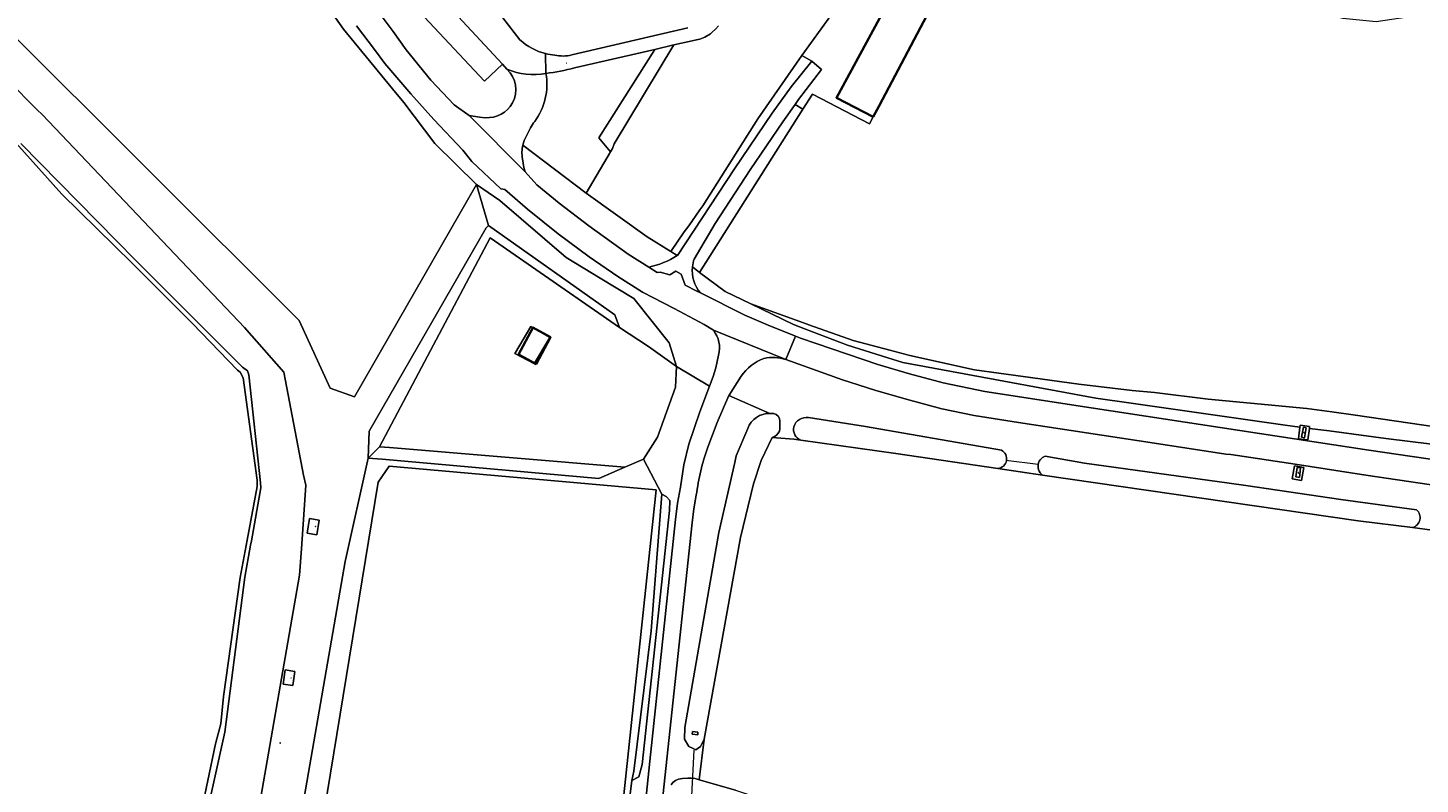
# Model space of a CAD drawing. Header units: metres. Extents: x 200176 to 205485, y 394066 to 399855.
# Tile 32 of 230: x 201794 to 202077, y 397288 to 397442. Entities that reach past the tile are written whole.
import ezdxf
from ezdxf.enums import TextEntityAlignment as Align

# ---------------------------------------------------------------- set-up
doc = ezdxf.new("R2010")
doc.units = ezdxf.units.M
doc.layers.get('0').update_dxf_attribs({"lineweight": 25})
for name, color, linetype, lineweight in [('B-WE-GR-BOS_LOOF-GV', 40, 'Continuous', 13), ('B-WE-GR-GRAS-GV', 60, 'Continuous', 13), ('B-WE-GR-HOUTWAL-GV', 40, 'Continuous', 13), ('B-WE-GW-TALUD_KRUIN-G', 90, 'Continuous', 18), ('B-WE-IE-MEUBILAIR_WEGMEUBILAIR-S', 7, 'Continuous', 25), ('B-WE-IE-MEUBILAIR_WEGMEUBILAIR_VERKEERSBORD-S', 7, 'Continuous', 25), ('B-WE-IE-TERREINAFSCHEIDING_KUNSTMATIG_MUUR-GV', 90, 'Continuous', 18), ('B-WE-KW-KUNSTWERK_DUIKER-G', 170, 'Continuous', 18), ('B-WE-OG-BEBOUWING-GV', 7, 'Continuous', 35), ('B-WE-OG-BEBOUWING-T18', 10, 'Continuous', 18), ('B-WE-OG-BEBOUWING_SCHUUR-GV', 7, 'Continuous', 35), ('B-WE-OG-TERREIN_ERF-GV', 7, 'Continuous', 18), ('B-WE-OG-TOPOGRAFIE-T18', 10, 'Continuous', 18), ('B-WE-OG-WATER-GV', 130, 'Continuous', 18), ('B-WE-OG-WATER_SLOOT-GV', 120, 'Continuous', 18), ('B-WE-OG-WEG-GV', 7, 'Continuous', 18), ('B-WE-VH-VERHARDING_ASFALT-GV', 252, 'Continuous', 18), ('B-WE-VH-VERHARDING_BETON-GV', 252, 'Continuous', 18), ('B-WE-VH-VERHARDING_BETONSTRAATSTEEN-GV', 252, 'Continuous', 18), ('B-WE-VH-VERHARDING_HALFVERHARDING-GV', 252, 'Continuous', 18), ('B-WE-VH-VERHARDING_STRAATBAKSTEEN-GV', 252, 'Continuous', 18), ('B-WE-VW-AFSLUITPAAL-S', 7, 'Continuous', 25)]:
    doc.layers.add(name, color=color, linetype=linetype, lineweight=lineweight)
doc.styles.add('NLCS-ISO', font='NLCS-ISO.ttf')
doc.styles.add('NLCS-ISO-M20-T18', font='NLCS-ISO.ttf', dxfattribs={"height": 0.036})

# ---------------------------------------------------------------- blocks, each defined once
blk = doc.blocks.new('SIE-WEG_AFVALBAK-SO')
at = {"linetype": 'ByBlock', "lineweight": 18}
h = blk.add_hatch(color=0, dxfattribs=at)
h.dxf.hatch_style = 1
h.paths.add_polyline_path([(-1.5, -1.5), (1.5, -1.5), (1.5, 1.5), (-1.5, 1.5)])
at = {"color": 0, "linetype": 'ByBlock', "lineweight": 18}
for points in [[(-2, -2), (2, -2), (2, 2), (-2, 2)], [(-1.5, -1.5), (1.5, -1.5), (1.5, 1.5), (-1.5, 1.5)]]:
    blk.add_lwpolyline(points, close=True, dxfattribs=at)
blk = doc.blocks.new('SIE-WEG_VERKEERSBORD_INFORMATIE-SO')
at = {"linetype": 'ByBlock', "lineweight": 18}
h = blk.add_hatch(color=0, dxfattribs=at)
h.dxf.hatch_style = 1
h.paths.add_polyline_path([(0, 0), (-1, 0), (-1, 0), (0, 0), (0, -2), (0, -2)])
h = blk.add_hatch(color=0, dxfattribs=at)
h.dxf.hatch_style = 1
edge = h.paths.add_edge_path()
edge.add_arc((0, 1), 0.373, 0, 360)
at = {"color": 0, "linetype": 'ByBlock', "lineweight": 18}
for points in [[(-2, -2), (2, -2), (2, 2), (-2, 2)], [(0, 0), (-1, 0), (-1, 0), (0, 0), (0, -2), (0, -2)]]:
    blk.add_lwpolyline(points, close=True, dxfattribs=at)
blk.add_circle((0, 1), 0.373, dxfattribs=at)
blk = doc.blocks.new('SVW-AFSLUITPAAL-SO')
at = {"lineweight": 18}
blk.add_circle((0, 0), 1.5, dxfattribs=at)
at = {"lineweight": 18, "style": 'NLCS-ISO'}
blk.add_text('af', height=1.8, dxfattribs=at).set_placement((0, 0), align=Align.MIDDLE_CENTER)
blk = doc.blocks.new('SIE-WEG_ZITBANK-SO')
at = {"color": 0, "linetype": 'ByBlock', "lineweight": 18}
blk.add_lwpolyline([(-1, -2), (-1, 0), (1, 0), (1, -2), (1, -2), (1, 0), (2, 2), (1, 2), (1, 0), (-1, 0), (-1, -2)], close=True, dxfattribs=at)

msp = doc.modelspace()

# ---------------------------------------------------------------- linework, layer by layer
at = {"layer": 'B-WE-GR-BOS_LOOF-GV', "flags": 128}
for points in [[(201814.576, 397522.705), (201821.28, 397514.887), (201831.161, 397501.562), (201838.315, 397490.337), (201844.924, 397479.967), (201856.575, 397460.74), (201863.101, 397451.063), (201861.605, 397450.02), (201863.928, 397446.818), (201868.218, 397441.076), (201870.861, 397437.35), (201875.896, 397431.146), (201880.618, 397426.128), (201883.65, 397423.986), (201885.782, 397423.63), (201886.962, 397423.529)], [(201891.385, 397433.408), (201890.473, 397434.405), (201886.825, 397430.986), (201867.385, 397451.731), (201871.034, 397455.15)]]:
    msp.add_lwpolyline(points, dxfattribs=at)
msp.add_lwpolyline([(201868.056, 397429.419), (201858.054, 397441.541), (201846.769, 397457.738), (201832.246, 397479.771), (201820.841, 397496.198), (201816.122, 397488.588), (201787.933, 397443.131), (201849.027, 397382.218), (201855.365, 397368.409), (201860.329, 397366.677), (201885.145, 397409.919), (201876.714, 397418.276), (201870.384, 397426.598)], close=True, dxfattribs=at)
at = {"layer": 'B-WE-GR-BOS_LOOF-GV'}
for points in [[(201892.509, 397426.541, 0.3363658), (201891.385, 397433.408)], [(201886.962, 397423.529, 0.2880301), (201892.509, 397426.541)]]:
    msp.add_lwpolyline(points, format="xyb", dxfattribs=at)
at = {"layer": 'B-WE-GR-GRAS-GV', "flags": 128}
for points in [[(201840.327, 397229.231), (201858.411, 397333.15), (201863.096, 397354.211), (201863.338, 397359.655), (201887.127, 397401.109), (201887.588, 397401.578), (201885.145, 397409.919), (201860.329, 397366.677), (201855.365, 397368.409), (201849.027, 397382.218), (201787.933, 397443.131), (201816.122, 397488.588), (201791.408, 397519.041)], [(201931.255, 397405.609), (201942.447, 397423.262), (201951.463, 397436.21), (201957.371, 397444.32), (201948.805, 397449.013), (201949.986, 397450.748), (201955.943, 397461.476), (201955.993, 397461.571), (201954.626, 397462.283), (201956.526, 397465.316), (201966.057, 397459.346), (201979.371, 397480.463), (201973.735, 397484.087), (201970.56, 397484.885), (201966.502, 397485.989)], [(202085.501, 397447.731), (202076.629, 397444.256), (202068.416, 397443.079), (202061.624, 397443.698), (202048.596, 397447.068), (202047.876, 397447.263), (202033.671, 397450.296), (202019.658, 397456.402), (202013.749, 397454.254), (202011.623, 397454.037), (202009.444, 397454.085), (201994.024, 397460.601), (201986.313, 397452.238), (201979.614, 397449.397), (201979.368, 397448.933), (201976.929, 397444.336), (201967.164, 397425.931), (201965.992, 397423.723), (201965.226, 397422.259), (201953.625, 397428.333), (201951.676, 397425.256), (201930.625, 397392.028), (201935.802, 397388.148), (201941.067, 397385.589)], [(201934.44, 397442.243), (201933.841, 397441.571), (201933.206, 397440.941), (201932.833, 397440.631), (201931.716, 397439.955), (201930.666, 397439.554), (201930.013, 397439.387), (201929.136, 397439.213), (201925.398, 397438.346), (201913.201, 397418.215), (201912.871, 397417.282), (201912.47, 397416.6), (201907.516, 397408.181), (201919.906, 397399.247), (201924.774, 397396.292), (201927.502, 397400.247), (201928.437, 397401.527), (201930.688, 397404.791), (201931.255, 397405.609)], [(201941.067, 397385.589), (201952.51, 397381.469), (201952.903, 397381.327), (201961.909, 397378.126), (201969.381, 397376.17), (201973.466, 397375.101), (201986.623, 397372.166), (201996.54, 397370.809), (202007.864, 397369.26), (202018.764, 397367.99), (202023.273, 397367.525), (202034.242, 397366.173), (202046.424, 397365.061), (202054.317, 397364.304), (202059.411, 397363.607), (202064.194, 397362.952), (202080.453, 397360.581), (202082.288, 397375.856), (202089.803, 397438.419), (202091.172, 397442.463)], [(201784.033, 397436.842), (201795.639, 397425.202), (201796.736, 397424.101), (201837.931, 397380.826), (201845.927, 397371.702), (201849.966, 397350.735), (201850.413, 397348.66), (201849.52, 397335.745), (201849.145, 397330.325), (201841.24, 397285.165)], [(201941.067, 397385.589), (201949.747, 397381.423), (201952.158, 397380.491), (201960.726, 397377.177), (201968.969, 397374.595), (201971.988, 397373.65), (201986.365, 397371.012), (202011.353, 397366.426), (202018.497, 397365.402), (202049.909, 397360.901), (202052.907, 397360.505), (202052.96, 397360.89), (202054.882, 397360.626), (202054.831, 397360.251), (202058.879, 397359.717), (202070.424, 397358.193), (202079.798, 397357.04)], [(202080.453, 397360.581), (202064.194, 397362.952), (202059.411, 397363.607), (202054.317, 397364.304), (202046.424, 397365.061), (202034.242, 397366.173), (202023.273, 397367.525), (202018.764, 397367.99), (202007.864, 397369.26), (201996.54, 397370.809), (201986.623, 397372.166), (201973.466, 397375.101), (201969.381, 397376.17), (201961.909, 397378.126), (201952.903, 397381.327), (201952.51, 397381.469), (201941.067, 397385.589)], [(202079.814, 397339.524), (202075.857, 397340.038), (202064.782, 397341.411), (202000.448, 397350.71), (201991.365, 397352.079), (201970.603, 397355.126), (201951.236, 397357.851), (201949.824, 397358.05), (201945.399, 397358.389), (201943.132, 397353.708), (201941.602, 397348.931), (201938.947, 397338.013), (201931.578, 397296.926), (201930.559, 397288.662), (201937.914, 397286.56), (201957.989, 397279.877), (201977.678, 397273.423), (202002.144, 397265.431), (202026.442, 397257.865), (202046.57, 397251.516), (202070.281, 397243.483), (202085.302, 397238.829)], [(201937.914, 397286.56), (201930.559, 397288.662), (201929.691, 397288.91), (201928.95, 397289.003), (201928.22, 397288.977), (201927.114, 397288.938), (201926.354, 397288.776), (201925.716, 397288.518), (201925.184, 397288.138), (201924.808, 397287.655)]]:
    msp.add_lwpolyline(points, dxfattribs=at)
for points in [[(201917.209, 397386.686), (201910.387, 397390.852), (201903.452, 397395.087), (201889.941, 397406.633), (201885.145, 397409.919), (201887.588, 397401.578), (201913.374, 397383.402), (201914.318, 397380.799), (201920.182, 397376.907), (201925.925, 397372.838), (201924.437, 397377.642)], [(201887.588, 397401.578), (201887.127, 397401.109), (201863.338, 397359.655), (201863.096, 397354.211), (201865.396, 397356.521), (201887.929, 397399.03), (201914.318, 397380.799), (201913.374, 397383.402)], [(201915.42, 397352.36), (201919.191, 397353.98), (201922.066, 397358.435), (201925.74, 397368.628), (201925.925, 397372.838), (201920.182, 397376.907), (201914.318, 397380.799), (201887.929, 397399.03), (201865.396, 397356.521), (201867.427, 397356.352)], [(201894.143, 397374.871), (201892.968, 397375.469), (201893.105, 397375.683), (201896.223, 397381.005), (201896.655, 397380.753), (201900.081, 397378.746), (201897.018, 397373.518), (201896.963, 397373.423)], [(201894.143, 397374.871), (201896.963, 397373.423), (201897.018, 397373.518), (201900.081, 397378.746), (201896.655, 397380.753), (201896.223, 397381.005), (201893.105, 397375.683), (201892.968, 397375.469)], [(201916.838, 397288.555), (201917.23, 397290.439), (201920.75, 397318.993), (201922.927, 397346.858), (201919.191, 397353.98), (201915.42, 397352.36), (201910.064, 397350.06), (201865.928, 397353.961), (201863.096, 397354.211), (201858.411, 397333.15), (201840.327, 397229.231), (201839.549, 397224.759), (201905.86, 397218.851), (201908.13, 397218.53), (201909.236, 397222.177), (201909.392, 397222.691), (201911.34, 397232.537), (201913.467, 397253.353), (201915.813, 397280.221)], [(201908.457, 397222.236), (201845.117, 397227.012), (201865.159, 397349.272), (201867.413, 397352.587), (201921.777, 397347.727)], [(201845.117, 397227.012), (201908.457, 397222.236), (201921.777, 397347.727), (201867.413, 397352.587), (201865.159, 397349.272)], [(201917.23, 397290.439), (201916.838, 397288.555), (201918.251, 397289.282), (201918.941, 397291.824), (201924.498, 397343.534), (201924.581, 397345.544), (201923.782, 397346.355), (201922.927, 397346.858), (201920.75, 397318.993)], [(201850.649, 397338.929), (201851.14, 397341.895), (201853.113, 397341.568), (201852.622, 397338.602)], [(201845.786, 397308.182), (201846.223, 397311.052), (201848.2, 397310.751), (201847.763, 397307.881)]]:
    msp.add_lwpolyline(points, close=True, dxfattribs=at)
at = {"layer": 'B-WE-GR-HOUTWAL-GV', "flags": 128}
for points in [[(201912.47, 397416.6), (201912.871, 397417.282), (201913.201, 397418.215), (201925.398, 397438.346), (201921.506, 397437.443), (201910.085, 397419.432)], [(201865.928, 397353.961), (201910.064, 397350.06), (201915.42, 397352.36), (201867.427, 397356.352), (201865.396, 397356.521), (201863.096, 397354.211)]]:
    msp.add_lwpolyline(points, close=True, dxfattribs=at)
for points in [[(201841.24, 397285.165), (201849.145, 397330.325), (201849.52, 397335.745), (201850.413, 397348.66), (201849.966, 397350.735), (201845.927, 397371.702), (201837.931, 397380.826), (201796.736, 397424.101), (201795.639, 397425.202), (201784.033, 397436.842)], [(201792.331, 397418.244), (201815.746, 397394.418), (201837.514, 397372.745), (201838.529, 397371.997), (201838.777, 397371.179), (201841.163, 397349.156), (201841.237, 397348.128), (201839.307, 397337.318), (201839.154, 397336.462), (201837.994, 397329.961), (201833.917, 397298.358), (201824.53, 397256.093)]]:
    msp.add_lwpolyline(points, dxfattribs=at)
at = {"layer": 'B-WE-GW-TALUD_KRUIN-G', "flags": 128}
for points in [[(201841.24, 397285.165), (201849.145, 397330.325), (201849.52, 397335.745), (201850.413, 397348.66), (201849.966, 397350.735), (201845.927, 397371.702), (201837.931, 397380.826), (201796.736, 397424.101), (201795.639, 397425.202), (201784.033, 397436.842)], [(201925.925, 397372.838), (201924.437, 397377.642), (201917.209, 397386.686), (201910.387, 397390.852), (201903.452, 397395.087), (201889.941, 397406.633), (201885.145, 397409.919)], [(202080.453, 397360.581), (202064.194, 397362.952), (202059.411, 397363.607), (202054.317, 397364.304), (202046.424, 397365.061), (202034.242, 397366.173), (202023.273, 397367.525), (202018.764, 397367.99), (202007.864, 397369.26), (201996.54, 397370.809), (201986.623, 397372.166), (201973.466, 397375.101), (201969.381, 397376.17), (201961.909, 397378.126), (201952.903, 397381.327), (201952.51, 397381.469), (201941.067, 397385.589)], [(201916.838, 397288.555), (201918.251, 397289.282), (201918.941, 397291.824), (201924.498, 397343.534), (201924.581, 397345.544), (201923.782, 397346.355), (201922.927, 397346.858)]]:
    msp.add_lwpolyline(points, dxfattribs=at)
at = {"layer": 'B-WE-IE-TERREINAFSCHEIDING_KUNSTMATIG_MUUR-GV', "flags": 128}
for points in [[(202054.195, 397360.394), (202053.613, 397360.499), (202053.256, 397358.46), (202053.838, 397358.358)], [(202052.094, 397350.366), (202052.788, 397350.269), (202053.054, 397352.185), (202052.36, 397352.281)], [(201930.271, 397297.844), (201930.289, 397298.363), (201929.142, 397298.489), (201929.124, 397297.97)]]:
    msp.add_lwpolyline(points, close=True, dxfattribs=at)
at = {"layer": 'B-WE-KW-KUNSTWERK_DUIKER-G', "flags": 128}
for points in [[(201993.01, 397353.78), (201999.58, 397352.99)], [(201928.99, 397284.04), (201929.49, 397294.73)]]:
    msp.add_lwpolyline(points, dxfattribs=at)
at = {"layer": 'B-WE-OG-BEBOUWING-GV', "flags": 128}
msp.add_lwpolyline([(201965.992, 397423.723), (201967.164, 397425.931), (201976.929, 397444.336), (201979.368, 397448.933), (201972.054, 397452.688), (201958.49, 397427.59)], close=True, dxfattribs=at)
at = {"layer": 'B-WE-OG-BEBOUWING_SCHUUR-GV', "flags": 128}
msp.add_lwpolyline([(201894.143, 397375.075), (201897.018, 397373.518), (201897.321, 397373.354), (201900.279, 397378.815), (201896.665, 397380.772), (201896.655, 397380.753), (201893.715, 397375.326), (201893.707, 397375.311)], close=True, dxfattribs=at)
at = {"layer": 'B-WE-OG-TERREIN_ERF-GV', "flags": 128}
msp.add_lwpolyline([(201957.371, 397444.32), (201951.463, 397436.21), (201953.475, 397435.011), (201955.48, 397433.341), (201950.785, 397427.227), (201950.063, 397426.202), (201951.676, 397425.256), (201953.625, 397428.333), (201965.226, 397422.259), (201965.992, 397423.723), (201958.49, 397427.59), (201972.054, 397452.688)], dxfattribs=at)
at = {"layer": 'B-WE-OG-WATER-GV', "flags": 128}
msp.add_lwpolyline([(201826.352, 397269.043), (201831.983, 397296.015), (201833.071, 397300.093), (201833.635, 397305.618), (201837.001, 397329.882), (201838.438, 397337.473), (201840.508, 397348.413), (201840.492, 397349.718), (201837.668, 397370.546), (201837.04, 397371.69), (201836.466, 397372.128), (201827.253, 397381.653), (201815.065, 397393.898), (201800.729, 397407.967), (201790.19, 397419.674)], dxfattribs=at)
at = {"layer": 'B-WE-OG-WATER_SLOOT-GV', "flags": 128}
for points in [[(201790.19, 397419.674), (201800.729, 397407.967), (201815.065, 397393.898), (201827.253, 397381.653), (201836.466, 397372.128), (201837.04, 397371.69), (201837.668, 397370.546), (201840.492, 397349.718), (201840.508, 397348.413), (201838.438, 397337.473), (201837.001, 397329.882), (201833.635, 397305.618), (201833.071, 397300.093), (201831.983, 397296.015), (201826.352, 397269.043)], [(201824.53, 397256.093), (201833.917, 397298.358), (201837.994, 397329.961), (201839.154, 397336.462), (201839.307, 397337.318), (201841.237, 397348.128), (201841.163, 397349.156), (201838.777, 397371.179), (201838.529, 397371.997), (201837.514, 397372.745), (201815.746, 397394.418), (201792.331, 397418.244)], [(201945.736, 397363.253), (201945.338, 397363.29), (201944.943, 397363.293)], [(201946.876, 397359.683), (201946.995, 397360.127), (201946.944, 397361.739)], [(201992.098, 397355.799), (201964.404, 397360.656), (201952.791, 397362.466)], [(201940.441, 397360.219), (201938.09, 397354.67), (201937.783, 397353.327), (201934.519, 397339.023), (201927.628, 397299.331), (201927.534, 397296.981), (201928.41, 397295.493), (201929.146, 397295.1), (201929.854, 397294.793), (201930.791, 397295.456), (201931.578, 397296.926), (201938.947, 397338.013)], [(201938.947, 397338.013), (201941.602, 397348.931), (201943.132, 397353.708), (201945.399, 397358.389)], [(201951.236, 397357.851), (201970.603, 397355.126), (201991.365, 397352.079)], [(202076.656, 397343.679), (202061.233, 397345.764), (202041.888, 397348.596), (202038.476, 397349.095), (202009.035, 397353.198), (202001.044, 397354.624), (202000.465, 397354.319), (202000, 397353.857)], [(202000, 397351.211), (202000.448, 397350.71), (202064.782, 397341.411), (202075.857, 397340.038)]]:
    msp.add_lwpolyline(points, dxfattribs=at)
at = {"layer": 'B-WE-OG-WATER_SLOOT-GV'}
for points in [[(201944.943, 397363.293, 0.3250352), (201940.441, 397360.219)], [(201946.944, 397361.739, 0.3588177), (201945.736, 397363.253)], [(201952.791, 397362.466, 0.3638003), (201949.8, 397360.564)], [(201945.399, 397358.389, 0.200874), (201946.876, 397359.683)], [(201949.8, 397360.564, 0.3621141), (201951.236, 397357.851)], [(201991.365, 397352.079, 0.7475818), (201992.098, 397355.799)], [(202000, 397353.857, 0.3318216), (202000, 397351.211)], [(202075.857, 397340.038, 0.5896646), (202076.656, 397343.679)]]:
    msp.add_lwpolyline(points, format="xyb", dxfattribs=at)
at = {"layer": 'B-WE-OG-WATER_SLOOT-GV', "flags": 128}
msp.add_lwpolyline([(201930.271, 397297.844), (201929.124, 397297.97), (201929.142, 397298.489), (201930.289, 397298.363)], close=True, dxfattribs=at)
at = {"layer": 'B-WE-OG-WEG-GV', "flags": 128}
for points in [[(201846.769, 397457.738), (201858.054, 397441.541), (201868.056, 397429.419), (201870.384, 397426.598), (201876.714, 397418.276), (201885.145, 397409.919), (201889.941, 397406.633), (201903.452, 397395.087), (201910.387, 397390.852)], [(201888.207, 397446.842), (201894.029, 397439.385)], [(201933.434, 397380.223), (201931.562, 397381.377), (201925.432, 397384.655), (201918.98, 397387.965), (201913.936, 397391.163), (201908.113, 397395.211), (201901.79, 397399.87), (201895.562, 397404.924), (201890.957, 397408.877), (201890.115, 397409.051), (201884.196, 397414.61), (201882.363, 397416.89), (201876.451, 397423.134), (201871.778, 397428.355), (201866.52, 397434.573), (201864.429, 397437.396), (201860.707, 397442.227)], [(201904.577, 397436.319), (201928.213, 397441.826)], [(201912.47, 397416.6), (201910.085, 397419.432), (201921.506, 397437.443), (201905.164, 397433.651)], [(201951.676, 397425.256), (201950.063, 397426.202), (201947.606, 397422.716), (201940.949, 397412.907), (201933.823, 397401.964), (201929.503, 397394.736)], [(201929.159, 397393.133), (201930.625, 397392.028), (201951.676, 397425.256)], [(201896.183, 397421.494), (201895.282, 397419.724)], [(201926.076, 397395.435), (201924.774, 397396.292), (201919.906, 397399.247), (201907.516, 397408.181), (201894.623, 397417.955)], [(201894.623, 397417.955), (201907.516, 397408.181), (201912.47, 397416.6)], [(201894.514, 397415.164), (201894.788, 397413.391), (201895.068, 397412.527), (201897.463, 397409.831), (201902.002, 397406.153), (201908.036, 397401.509), (201916.096, 397395.736), (201920.257, 397393.089)], [(202052.907, 397360.505), (202049.909, 397360.901), (202018.497, 397365.402), (202011.353, 397366.426), (201986.365, 397371.012), (201971.988, 397373.65), (201968.969, 397374.595), (201960.726, 397377.177), (201952.158, 397380.491), (201949.747, 397381.423), (201941.067, 397385.589), (201935.802, 397388.148), (201930.625, 397392.028), (201929.159, 397393.133)], [(201910.387, 397390.852), (201917.209, 397386.686), (201924.437, 397377.642), (201925.925, 397372.838), (201932.622, 397368.868), (201933.348, 397370.796), (201933.903, 397372.615), (201934.495, 397375.187)], [(201930.775, 397387.845), (201939.819, 397383.32), (201944.612, 397381.302), (201950.157, 397379.049), (201951.178, 397378.634), (201957.543, 397376.421), (201966.895, 397373.245), (201973.369, 397371.388), (201980.236, 397369.555), (201988.716, 397367.732), (202010.409, 397364.461), (202066.947, 397355.834), (202123.149, 397347.62)], [(201914.753, 397237.695), (201920.462, 397292.499), (201925.697, 397341.683), (201926.138, 397344.991), (201926.695, 397348.282), (201927.428, 397352.83), (201928.453, 397357.034), (201930.652, 397363.633), (201932.622, 397368.868), (201925.925, 397372.838), (201925.74, 397368.628), (201922.066, 397358.435), (201919.191, 397353.98), (201922.927, 397346.858), (201923.782, 397346.355), (201924.581, 397345.544), (201924.498, 397343.534), (201918.941, 397291.824), (201918.251, 397289.282), (201916.838, 397288.555), (201915.813, 397280.221)], [(202111.46, 397344.043), (202066.306, 397350.749), (202051.962, 397352.985), (202038.804, 397354.94), (202037.806, 397354.994), (202023.303, 397357.257), (201995.567, 397361.428), (201986.532, 397362.841), (201979.99, 397364.258), (201972.709, 397366.198), (201966.321, 397368.022), (201959.747, 397370.138), (201948.208, 397374.251)], [(201939.086, 397370.908), (201936.61, 397367.006), (201936.572, 397366.919), (201944.943, 397363.293), (201945.338, 397363.29), (201945.736, 397363.253)], [(201944.943, 397363.293), (201936.572, 397366.919), (201934.217, 397361.481), (201932.292, 397356.399)], [(201946.944, 397361.739), (201946.995, 397360.127), (201946.876, 397359.683)], [(201952.791, 397362.466), (201964.404, 397360.656), (201992.098, 397355.799)], [(201924.808, 397287.655), (201925.184, 397288.138), (201925.716, 397288.518), (201926.354, 397288.776), (201927.114, 397288.938), (201928.22, 397288.977), (201928.95, 397289.003), (201929.691, 397288.91), (201930.559, 397288.662), (201931.578, 397296.926), (201930.791, 397295.456), (201929.854, 397294.793), (201929.146, 397295.1), (201928.41, 397295.493), (201927.534, 397296.981), (201927.628, 397299.331), (201934.519, 397339.023), (201937.783, 397353.327), (201938.09, 397354.67), (201940.441, 397360.219)], [(201945.399, 397358.389), (201949.824, 397358.05), (201951.236, 397357.851)], [(202079.798, 397357.04), (202070.424, 397358.193), (202058.879, 397359.717), (202054.831, 397360.251), (202054.506, 397357.887), (202052.583, 397358.151), (202052.907, 397360.505)], [(202000, 397353.857), (202000.465, 397354.319), (202001.044, 397354.624), (202009.035, 397353.198), (202038.476, 397349.095), (202041.888, 397348.596), (202061.233, 397345.764), (202076.656, 397343.679)], [(201991.365, 397352.079), (202000.448, 397350.71)], [(202000.448, 397350.71), (202000, 397351.211)], [(201929.95, 397346.654), (201929.455, 397343.842), (201929.072, 397341.013), (201918.062, 397237.752)], [(202075.857, 397340.038), (202079.814, 397339.524), (202081.848, 397339.212)]]:
    msp.add_lwpolyline(points, dxfattribs=at)
at = {"layer": 'B-WE-OG-WEG-GV'}
for points in [[(201894.029, 397439.385, 0.1259507), (201899.206, 397436.583)], [(201899.206, 397436.583, 0.0409698), (201901.106, 397436.267)], [(201901.106, 397436.267, 0.1181253), (201904.577, 397436.319)], [(201899.319, 397432.529, -0.2063933), (201897.036, 397422.776)], [(201905.164, 397433.651, -0.0250095), (201899.319, 397432.529)], [(201897.036, 397422.776, 0.0473706), (201896.183, 397421.494)], [(201894.623, 397417.955, 0.0949233), (201894.514, 397415.164)], [(201895.282, 397419.724, 0.0640452), (201894.623, 397417.955)], [(201920.257, 397393.089, 0.0885103), (201926.076, 397395.435)], [(201929.503, 397394.736, 0.0572973), (201929.159, 397393.133)], [(201929.159, 397393.133, 0.1993389), (201930.775, 397387.845)], [(201934.495, 397375.187, 0.2297554), (201933.434, 397380.223)], [(201943.719, 397374.498, 0.1497151), (201939.086, 397370.908)], [(201948.208, 397374.251, 0.1325494), (201943.719, 397374.498)], [(201940.441, 397360.219, -0.3250352), (201944.943, 397363.293)], [(201945.736, 397363.253, -0.3588177), (201946.944, 397361.739)], [(201949.8, 397360.564, -0.3638003), (201952.791, 397362.466)], [(201946.876, 397359.683, -0.200874), (201945.399, 397358.389)], [(201951.236, 397357.851, -0.3621141), (201949.8, 397360.564)], [(201932.292, 397356.399, 0.0529267), (201929.95, 397346.654)], [(201992.098, 397355.799, -0.7475818), (201991.365, 397352.079)], [(202000, 397351.211, -0.3318216), (202000, 397353.857)], [(202076.656, 397343.679, -0.5896646), (202075.857, 397340.038)]]:
    msp.add_lwpolyline(points, format="xyb", dxfattribs=at)
at = {"layer": 'B-WE-OG-WEG-GV', "flags": 128}
for points in [[(201942.447, 397423.262), (201931.255, 397405.609), (201930.688, 397404.791), (201928.437, 397401.527), (201927.502, 397400.247), (201924.774, 397396.292), (201926.076, 397395.435), (201926.1, 397395.45), (201937.715, 397413.097), (201945.432, 397424.455), (201949.29, 397429.781), (201953.475, 397435.011), (201951.463, 397436.21)], [(202051.804, 397352.646), (202053.718, 397352.297), (202053.234, 397349.634), (202051.319, 397349.982)]]:
    msp.add_lwpolyline(points, close=True, dxfattribs=at)
at = {"layer": 'B-WE-VH-VERHARDING_ASFALT-GV', "flags": 128}
for points in [[(201860.707, 397442.227), (201864.429, 397437.396), (201866.52, 397434.573), (201871.778, 397428.355), (201876.451, 397423.134), (201882.363, 397416.89), (201884.196, 397414.61), (201890.115, 397409.051), (201890.957, 397408.877), (201895.562, 397404.924), (201901.79, 397399.87), (201908.113, 397395.211), (201913.936, 397391.163), (201918.98, 397387.965), (201925.432, 397384.655), (201931.562, 397381.377), (201933.434, 397380.223), (201948.208, 397374.251), (201950.157, 397379.049), (201944.612, 397381.302), (201939.819, 397383.32), (201930.775, 397387.845), (201930.037, 397388.214), (201927.654, 397389.414), (201926.849, 397391.657), (201925.756, 397392.238), (201924.522, 397391.556), (201922.556, 397392.067), (201921.965, 397392.002), (201920.257, 397393.089), (201916.096, 397395.736), (201908.036, 397401.509), (201902.002, 397406.153), (201897.463, 397409.831), (201895.068, 397412.527), (201883.65, 397423.986), (201880.618, 397426.128), (201875.896, 397431.146), (201870.861, 397437.35), (201868.218, 397441.076), (201863.928, 397446.818)], [(201929.503, 397394.736), (201933.823, 397401.964), (201940.949, 397412.907), (201947.606, 397422.716), (201950.063, 397426.202), (201950.785, 397427.227), (201955.48, 397433.341), (201953.475, 397435.011), (201949.29, 397429.781), (201945.432, 397424.455), (201937.715, 397413.097), (201926.1, 397395.45), (201926.076, 397395.435)], [(201920.257, 397393.089), (201921.965, 397392.002), (201922.556, 397392.067)], [(201922.556, 397392.067), (201924.522, 397391.556), (201925.756, 397392.238), (201926.849, 397391.657), (201927.654, 397389.414), (201930.037, 397388.214), (201930.775, 397387.845)], [(201948.208, 397374.251), (201933.434, 397380.223)], [(202123.149, 397347.62), (202066.947, 397355.834), (202010.409, 397364.461), (201988.716, 397367.732), (201980.236, 397369.555), (201973.369, 397371.388), (201966.895, 397373.245), (201957.543, 397376.421), (201951.178, 397378.634), (201950.157, 397379.049), (201948.208, 397374.251), (201959.747, 397370.138), (201966.321, 397368.022), (201972.709, 397366.198), (201979.99, 397364.258), (201986.532, 397362.841), (201995.567, 397361.428), (202023.303, 397357.257), (202037.806, 397354.994), (202038.804, 397354.94), (202051.962, 397352.985), (202066.306, 397350.749), (202111.46, 397344.043)], [(201934.495, 397375.187), (201933.903, 397372.615), (201933.348, 397370.796), (201932.622, 397368.868), (201930.652, 397363.633), (201928.453, 397357.034), (201927.428, 397352.83), (201926.695, 397348.282), (201926.138, 397344.991), (201925.697, 397341.683), (201920.462, 397292.499), (201914.753, 397237.695)], [(201932.292, 397356.399), (201934.217, 397361.481), (201936.572, 397366.919), (201936.61, 397367.006), (201939.086, 397370.908)], [(201918.062, 397237.752), (201929.072, 397341.013), (201929.455, 397343.842), (201929.95, 397346.654)]]:
    msp.add_lwpolyline(points, dxfattribs=at)
at = {"layer": 'B-WE-VH-VERHARDING_ASFALT-GV'}
for points in [[(201926.076, 397395.435, -0.0885103), (201920.257, 397393.089)], [(201929.159, 397393.133, -0.0572973), (201929.503, 397394.736)], [(201930.775, 397387.845, -0.1993389), (201929.159, 397393.133)], [(201933.434, 397380.223, -0.2297554), (201934.495, 397375.187)], [(201939.086, 397370.908, -0.1497151), (201943.719, 397374.498)], [(201943.719, 397374.498, -0.1325494), (201948.208, 397374.251)], [(201929.95, 397346.654, -0.0529267), (201932.292, 397356.399)]]:
    msp.add_lwpolyline(points, format="xyb", dxfattribs=at)
at = {"layer": 'B-WE-VH-VERHARDING_BETON-GV', "flags": 128}
for points in [[(201850.649, 397338.929), (201852.622, 397338.602), (201853.113, 397341.568), (201851.14, 397341.895)], [(201845.786, 397308.182), (201847.763, 397307.881), (201848.2, 397310.751), (201846.223, 397311.052)]]:
    msp.add_lwpolyline(points, close=True, dxfattribs=at)
at = {"layer": 'B-WE-VH-VERHARDING_BETONSTRAATSTEEN-GV', "flags": 128}
msp.add_lwpolyline([(201890.473, 397434.405), (201880.542, 397445.087), (201871.034, 397455.15), (201867.385, 397451.731), (201886.825, 397430.986)], close=True, dxfattribs=at)
at = {"layer": 'B-WE-VH-VERHARDING_BETONSTRAATSTEEN-GV'}
for points in [[(201899.319, 397432.529, -0.1445804), (201891.385, 397433.408)], [(201891.385, 397433.408, -0.3363658), (201892.509, 397426.541)], [(201897.036, 397422.776, 0.2063933), (201899.319, 397432.529)], [(201892.509, 397426.541, -0.2880301), (201886.962, 397423.529)], [(201896.183, 397421.494, -0.0473706), (201897.036, 397422.776)], [(201894.514, 397415.164, -0.0949233), (201894.623, 397417.955)], [(201894.623, 397417.955, -0.0640452), (201895.282, 397419.724)]]:
    msp.add_lwpolyline(points, format="xyb", dxfattribs=at)
at = {"layer": 'B-WE-VH-VERHARDING_BETONSTRAATSTEEN-GV', "flags": 128}
for points in [[(201886.962, 397423.529), (201885.782, 397423.63), (201883.65, 397423.986), (201895.068, 397412.527)], [(201895.282, 397419.724), (201896.183, 397421.494)], [(201895.068, 397412.527), (201894.788, 397413.391), (201894.514, 397415.164)]]:
    msp.add_lwpolyline(points, dxfattribs=at)
at = {"layer": 'B-WE-VH-VERHARDING_HALFVERHARDING-GV', "flags": 128}
for points in [[(201871.034, 397455.15), (201880.542, 397445.087), (201890.473, 397434.405), (201891.385, 397433.408)], [(201894.029, 397439.385), (201888.207, 397446.842)], [(201928.213, 397441.826), (201904.577, 397436.319)], [(201905.164, 397433.651), (201921.506, 397437.443), (201925.398, 397438.346), (201929.136, 397439.213), (201930.013, 397439.387), (201930.666, 397439.554), (201931.716, 397439.955), (201932.833, 397440.631), (201933.206, 397440.941), (201933.841, 397441.571), (201934.44, 397442.243)], [(201899.319, 397432.529), (201899.206, 397436.583)], [(201899.206, 397436.583), (201899.319, 397432.529)]]:
    msp.add_lwpolyline(points, dxfattribs=at)
at = {"layer": 'B-WE-VH-VERHARDING_HALFVERHARDING-GV'}
for points in [[(201899.206, 397436.583, -0.1259507), (201894.029, 397439.385)], [(201901.106, 397436.267, -0.0409698), (201899.206, 397436.583)], [(201904.577, 397436.319, -0.1181253), (201901.106, 397436.267)], [(201891.385, 397433.408, 0.1445804), (201899.319, 397432.529)], [(201899.319, 397432.529, 0.0250095), (201905.164, 397433.651)]]:
    msp.add_lwpolyline(points, format="xyb", dxfattribs=at)
at = {"layer": 'B-WE-VH-VERHARDING_STRAATBAKSTEEN-GV', "flags": 128}
for points in [[(202052.907, 397360.505), (202052.583, 397358.151), (202054.506, 397357.887), (202054.831, 397360.251), (202054.882, 397360.626), (202052.96, 397360.89)], [(202053.838, 397358.358), (202053.256, 397358.46), (202053.613, 397360.499), (202054.195, 397360.394)], [(202051.804, 397352.646), (202051.319, 397349.982), (202053.234, 397349.634), (202053.718, 397352.297)], [(202052.094, 397350.366), (202052.36, 397352.281), (202053.054, 397352.185), (202052.788, 397350.269)]]:
    msp.add_lwpolyline(points, close=True, dxfattribs=at)

# ---------------------------------------------------------------- block references
at = {"layer": 'B-WE-IE-MEUBILAIR_WEGMEUBILAIR-S', "xscale": 0.02, "yscale": 0.02, "zscale": 0.02}
for name, p in [('SIE-WEG_ZITBANK-SO', (201852.329, 397340.278)), ('SIE-WEG_ZITBANK-SO', (201847.41, 397309.412)), ('SIE-WEG_AFVALBAK-SO', (201845.184, 397296.162))]:
    msp.add_blockref(name, p, dxfattribs=at)
at = {"layer": 'B-WE-IE-MEUBILAIR_WEGMEUBILAIR_VERKEERSBORD-S', "xscale": 0.02, "yscale": 0.02, "zscale": 0.02}
for p in [(202053.751, 397359.366), (202052.591, 397351.197)]:
    msp.add_blockref('SIE-WEG_VERKEERSBORD_INFORMATIE-SO', p, dxfattribs=at)
at = {"layer": 'B-WE-VW-AFSLUITPAAL-S', "xscale": 0.02, "yscale": 0.02, "zscale": 0.02}
msp.add_blockref('SVW-AFSLUITPAAL-SO', (201903.463, 397434.636), dxfattribs=at)
msp.add_blockref('SVW-AFSLUITPAAL-SO', (201903.463, 397434.636), dxfattribs=at)
msp.add_blockref('SVW-AFSLUITPAAL-SO', (201903.463, 397434.636), dxfattribs=at)

# ---------------------------------------------------------------- texts
at = {"layer": 'B-WE-OG-BEBOUWING-T18', "style": 'NLCS-ISO-M20-T18'}
msp.add_text('13', height=0.036, rotation=332.7, dxfattribs=at).set_placement((201963.801, 397429.353), align=Align.MIDDLE)
at = {"layer": 'B-WE-OG-TOPOGRAFIE-T18', "style": 'NLCS-ISO-M20-T18'}
for s, rotation, p in [('De Kamp', 308.2, (201868.113, 397436.666)), ("'t Leuken", 83.9, (201924.037, 397306.145))]:
    msp.add_text(s, height=0.036, rotation=rotation, dxfattribs=at).set_placement(p, align=Align.MIDDLE)

doc.saveas('drawing.dxf')
